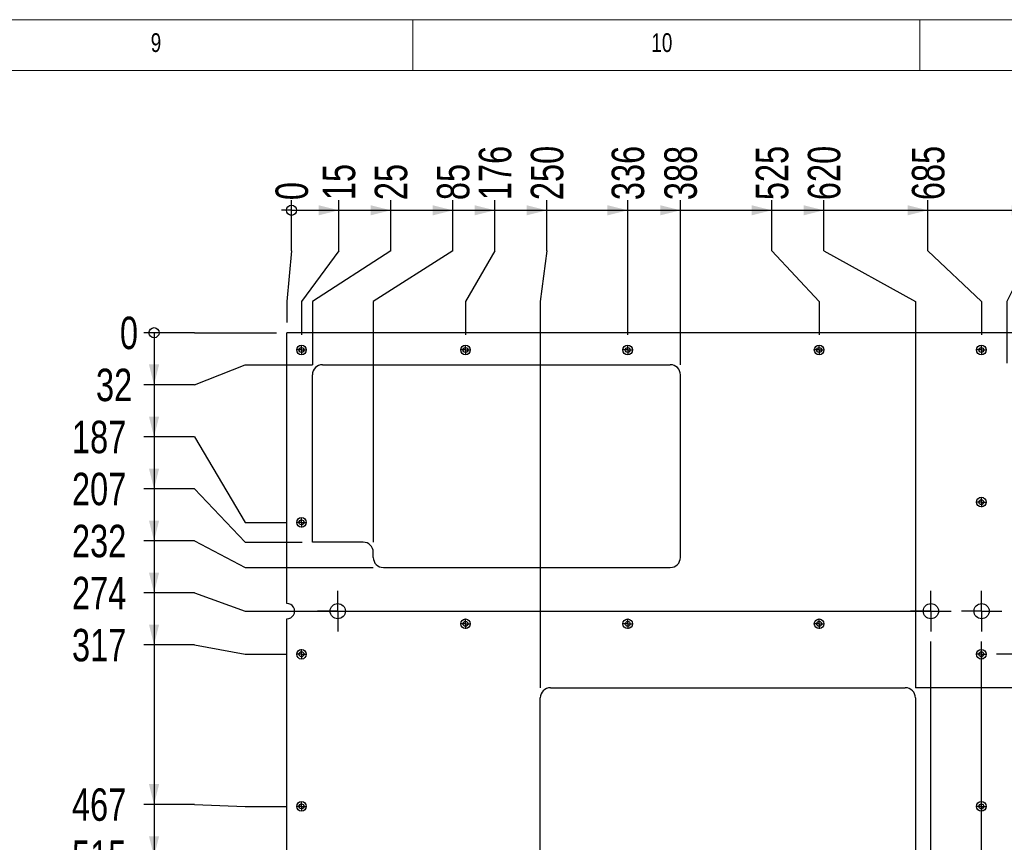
# Model space of a CAD drawing. Header units: millimetres. Extents: x 5 to 589, y 5 to 415.
# Tile 15 of 16: x 408 to 505, y 334 to 415. Entities that reach past the tile are written whole.
import ezdxf

# ---------------------------------------------------------------- set-up
doc = ezdxf.new("R2010")
doc.units = ezdxf.units.MM
doc.linetypes.add('CENTERX2', pattern=[20.32, 12.7, -2.54, 2.54, -2.54])
for name, color, linetype in [('COTES', 1, 'Continuous'), ('NOTES', 6, 'Continuous'), ('TRAIT-MIXTES', 3, 'CENTERX2')]:
    doc.layers.add(name, color=color, linetype=linetype)
doc.layers.add('TRAIT-FORT', color=4, linetype='Continuous', lineweight=25)
doc.styles.add('SLDTEXTSTYLE0', font='TXT', dxfattribs={"width": 0.75})
doc.dimstyles.new('SLDDIMSTYLE0', dxfattribs={"dimtxt": 3.2, "dimasz": 0.333333, "dimexe": 0, "dimexo": 0.0625, "dimgap": 0.8, "dimtad": 0, "dimtih": 1, "dimtoh": 1, "dimdec": 0, "dimlfac": 10, "dimrnd": 1e-09, "dimdsep": 46, "dimtxsty": 'SLDTEXTSTYLE0', "dimblk1": 'ORIGIN', "dimblk2": 'ORIGIN', "dimsah": 1, "dimcen": 0.09, "dimadec": 0, "dimazin": 2, "dimtfac": 1, "dimtdec": 0, "dimtofl": 0, "dimtmove": 0, "dimatfit": 3, "dimldrblk": 'ORIGIN', "dimfxl": 1, "dimfrac": 2, "dimtolj": 1, "dimtzin": 12, "dimarcsym": 0})
doc.dimstyles.new('SLDDIMSTYLE1', dxfattribs={"dimtxt": 3.2, "dimasz": 2, "dimexe": 0, "dimexo": 0.0625, "dimgap": 0.8, "dimtad": 0, "dimtih": 1, "dimtoh": 1, "dimdec": 0, "dimlfac": 10, "dimrnd": 1e-09, "dimzin": 12, "dimdsep": 46, "dimtxsty": 'SLDTEXTSTYLE0', "dimsah": 1, "dimcen": 0.09, "dimadec": 0, "dimazin": 3, "dimtfac": 1, "dimtdec": 0, "dimtofl": 0, "dimtmove": 0, "dimatfit": 3, "dimfxl": 1, "dimfrac": 2, "dimtolj": 1, "dimtzin": 12, "dimarcsym": 0})

# ---------------------------------------------------------------- blocks, each defined once
blk = doc.blocks.new('_Origin')
at = {"color": 0, "linetype": 'ByBlock', "lineweight": -2}
blk.add_line((0, 0), (-1, 0), dxfattribs=at)
blk.add_circle((0, 0), 0.5, dxfattribs=at)
blk = doc.blocks.new('_D_73')
at = {"layer": 'COTES', "color": 1, "transparency": 16777216}
for p, q in [((425.492, 384.134), (420.492, 384.134)), ((425.492, 384.134), (430.492, 384.134)), ((430.492, 384.134), (433.583, 384.134))]:
    blk.add_line(p, q, dxfattribs=at)
blk.add_blockref('_Origin', (421.492, 384.134), dxfattribs=at)
at = {"layer": 'COTES', "color": 1, "transparency": 16777216, "insert": (418.128, 385.719), "char_height": 3.2, "attachment_point": 1, "style": 'SLDTEXTSTYLE0'}
blk.add_mtext('0', dxfattribs=at)
blk = doc.blocks.new('_D_74')
at = {"layer": 'COTES', "color": 1, "transparency": 16777216}
for p, q in [((421.492, 384.134), (421.492, 379.003)), ((425.492, 379.003), (430.492, 380.984)), ((430.492, 380.984), (437.108, 380.984)), ((425.492, 379.003), (420.492, 379.003))]:
    blk.add_line(p, q, dxfattribs=at)
blk.add_solid([(421.492, 379.003), (421.992, 381.003), (420.992, 381.003)], dxfattribs=at)
at = {"layer": 'COTES', "color": 1, "transparency": 16777216, "insert": (415.763, 380.588), "char_height": 3.2, "attachment_point": 1, "style": 'SLDTEXTSTYLE0'}
blk.add_mtext('32', dxfattribs=at)
blk = doc.blocks.new('_D_75')
at = {"layer": 'COTES', "color": 1, "transparency": 16777216}
for p, q in [((421.492, 379.003), (421.492, 373.873)), ((425.492, 373.873), (420.492, 373.873)), ((425.492, 373.873), (430.492, 365.434)), ((430.492, 365.434), (434.543, 365.434))]:
    blk.add_line(p, q, dxfattribs=at)
blk.add_solid([(421.492, 373.873), (421.992, 375.873), (420.992, 375.873)], dxfattribs=at)
at = {"layer": 'COTES', "color": 1, "transparency": 16777216, "insert": (413.399, 375.458), "char_height": 3.2, "attachment_point": 1, "style": 'SLDTEXTSTYLE0'}
blk.add_mtext('187', dxfattribs=at)
blk = doc.blocks.new('_D_76')
at = {"layer": 'COTES', "color": 1, "transparency": 16777216}
for p, q in [((421.492, 373.873), (421.492, 368.742)), ((425.492, 368.742), (420.492, 368.742)), ((425.492, 368.742), (430.492, 363.484)), ((430.492, 363.484), (436.108, 363.484))]:
    blk.add_line(p, q, dxfattribs=at)
blk.add_solid([(421.492, 368.742), (421.992, 370.742), (420.992, 370.742)], dxfattribs=at)
at = {"layer": 'COTES', "color": 1, "transparency": 16777216, "insert": (413.399, 370.327), "char_height": 3.2, "attachment_point": 1, "style": 'SLDTEXTSTYLE0'}
blk.add_mtext('207', dxfattribs=at)
blk = doc.blocks.new('_D_77')
at = {"layer": 'COTES', "color": 1, "transparency": 16777216}
for p, q in [((421.492, 368.742), (421.492, 363.611)), ((425.492, 363.611), (420.492, 363.611)), ((425.492, 363.611), (430.492, 360.984)), ((430.492, 360.984), (443.108, 360.984))]:
    blk.add_line(p, q, dxfattribs=at)
blk.add_solid([(421.492, 363.611), (421.992, 365.611), (420.992, 365.611)], dxfattribs=at)
at = {"layer": 'COTES', "color": 1, "transparency": 16777216, "insert": (413.399, 365.196), "char_height": 3.2, "attachment_point": 1, "style": 'SLDTEXTSTYLE0'}
blk.add_mtext('232', dxfattribs=at)
blk = doc.blocks.new('_D_78')
at = {"layer": 'COTES', "color": 1, "transparency": 16777216}
for p, q in [((421.492, 363.611), (421.492, 358.48)), ((425.492, 358.48), (420.492, 358.48)), ((425.492, 358.48), (430.492, 356.684)), ((430.492, 356.684), (500.108, 356.684))]:
    blk.add_line(p, q, dxfattribs=at)
blk.add_solid([(421.492, 358.48), (421.992, 360.48), (420.992, 360.48)], dxfattribs=at)
at = {"layer": 'COTES', "color": 1, "transparency": 16777216, "insert": (413.399, 360.065), "char_height": 3.2, "attachment_point": 1, "style": 'SLDTEXTSTYLE0'}
blk.add_mtext('274', dxfattribs=at)
blk = doc.blocks.new('_D_79')
at = {"layer": 'COTES', "color": 1, "transparency": 16777216}
for p, q in [((421.492, 358.48), (421.492, 353.349)), ((425.492, 353.349), (420.492, 353.349)), ((425.492, 353.349), (430.492, 352.434)), ((430.492, 352.434), (434.543, 352.434))]:
    blk.add_line(p, q, dxfattribs=at)
blk.add_solid([(421.492, 353.349), (421.992, 355.349), (420.992, 355.349)], dxfattribs=at)
at = {"layer": 'COTES', "color": 1, "transparency": 16777216, "insert": (413.399, 354.934), "char_height": 3.2, "attachment_point": 1, "style": 'SLDTEXTSTYLE0'}
blk.add_mtext('317', dxfattribs=at)
blk = doc.blocks.new('_D_80')
at = {"layer": 'COTES', "color": 1, "transparency": 16777216}
for p, q in [((421.492, 353.349), (421.492, 337.625)), ((425.492, 337.625), (420.492, 337.625)), ((425.492, 337.625), (430.492, 337.434)), ((430.492, 337.434), (434.543, 337.434))]:
    blk.add_line(p, q, dxfattribs=at)
blk.add_solid([(421.492, 337.625), (421.992, 339.625), (420.992, 339.625)], dxfattribs=at)
at = {"layer": 'COTES', "color": 1, "transparency": 16777216, "insert": (413.399, 339.21), "char_height": 3.2, "attachment_point": 1, "style": 'SLDTEXTSTYLE0'}
blk.add_mtext('467', dxfattribs=at)
blk = doc.blocks.new('_D_81')
at = {"layer": 'COTES', "color": 1, "transparency": 16777216}
for p, q in [((421.492, 337.625), (421.492, 332.494)), ((425.492, 332.494), (420.492, 332.494)), ((425.492, 332.494), (430.492, 332.684)), ((430.492, 332.684), (437.108, 332.684))]:
    blk.add_line(p, q, dxfattribs=at)
blk.add_solid([(421.492, 332.494), (421.992, 334.494), (420.992, 334.494)], dxfattribs=at)
at = {"layer": 'COTES', "color": 1, "transparency": 16777216, "insert": (413.399, 334.079), "char_height": 3.2, "attachment_point": 1, "style": 'SLDTEXTSTYLE0'}
blk.add_mtext('515', dxfattribs=at)
blk = doc.blocks.new('_D_82')
at = {"layer": 'COTES', "color": 1, "transparency": 16777216}
for p, q in [((421.492, 332.494), (421.492, 325.442)), ((425.492, 325.442), (420.492, 325.442)), ((425.492, 325.442), (430.492, 319.434)), ((430.492, 319.434), (434.543, 319.434))]:
    blk.add_line(p, q, dxfattribs=at)
blk.add_solid([(421.492, 325.442), (421.992, 327.442), (420.992, 327.442)], dxfattribs=at)
at = {"layer": 'COTES', "color": 1, "transparency": 16777216, "insert": (413.399, 327.027), "char_height": 3.2, "attachment_point": 1, "style": 'SLDTEXTSTYLE0'}
blk.add_mtext('647', dxfattribs=at)
blk = doc.blocks.new('_D_83')
at = {"layer": 'COTES', "color": 1, "transparency": 16777216}
for p, q in [((421.492, 325.442), (421.492, 320.311)), ((425.492, 320.311), (420.492, 320.311)), ((425.492, 320.311), (430.492, 313.684)), ((430.492, 313.684), (437.108, 313.684))]:
    blk.add_line(p, q, dxfattribs=at)
blk.add_solid([(421.492, 320.311), (421.992, 322.311), (420.992, 322.311)], dxfattribs=at)
at = {"layer": 'COTES', "color": 1, "transparency": 16777216, "insert": (413.399, 321.896), "char_height": 3.2, "attachment_point": 1, "style": 'SLDTEXTSTYLE0'}
blk.add_mtext('705', dxfattribs=at)
blk = doc.blocks.new('_D_84')
at = {"layer": 'COTES', "color": 1, "transparency": 16777216}
for p, q in [((421.492, 320.311), (421.492, 315.181)), ((425.492, 315.181), (420.492, 315.181)), ((425.492, 315.181), (430.492, 307.434)), ((430.492, 307.434), (434.543, 307.434))]:
    blk.add_line(p, q, dxfattribs=at)
blk.add_solid([(421.492, 315.181), (421.992, 317.181), (420.992, 317.181)], dxfattribs=at)
at = {"layer": 'COTES', "color": 1, "transparency": 16777216, "insert": (413.399, 316.766), "char_height": 3.2, "attachment_point": 1, "style": 'SLDTEXTSTYLE0'}
blk.add_mtext('767', dxfattribs=at)
blk = doc.blocks.new('_D_85')
at = {"layer": 'COTES', "color": 1, "transparency": 16777216}
for p, q in [((421.492, 315.181), (421.492, 310.05)), ((425.492, 310.05), (420.492, 310.05)), ((425.492, 310.05), (430.492, 302.684)), ((430.492, 302.684), (432.608, 302.684))]:
    blk.add_line(p, q, dxfattribs=at)
blk.add_solid([(421.492, 310.05), (421.992, 312.05), (420.992, 312.05)], dxfattribs=at)
at = {"layer": 'COTES', "color": 1, "transparency": 16777216, "insert": (413.399, 311.635), "char_height": 3.2, "attachment_point": 1, "style": 'SLDTEXTSTYLE0'}
blk.add_mtext('815', dxfattribs=at)
blk = doc.blocks.new('_D_86')
at = {"layer": 'COTES', "color": 1, "transparency": 16777216}
for p, q in [((421.492, 310.05), (421.492, 304.919)), ((425.492, 304.919), (420.492, 304.919)), ((425.492, 304.919), (430.492, 297.684)), ((430.492, 297.684), (432.608, 297.684))]:
    blk.add_line(p, q, dxfattribs=at)
blk.add_solid([(421.492, 304.919), (421.992, 306.919), (420.992, 306.919)], dxfattribs=at)
at = {"layer": 'COTES', "color": 1, "transparency": 16777216, "insert": (413.399, 306.504), "char_height": 3.2, "attachment_point": 1, "style": 'SLDTEXTSTYLE0'}
blk.add_mtext('865', dxfattribs=at)
blk = doc.blocks.new('_D_87')
at = {"layer": 'COTES', "color": 1, "transparency": 16777216}
for p, q in [((421.492, 304.919), (421.492, 294.657)), ((425.492, 294.657), (420.492, 294.657)), ((425.492, 294.657), (430.492, 288.434)), ((430.492, 288.434), (434.543, 288.434))]:
    blk.add_line(p, q, dxfattribs=at)
blk.add_solid([(421.492, 294.657), (421.992, 296.657), (420.992, 296.657)], dxfattribs=at)
at = {"layer": 'COTES', "color": 1, "transparency": 16777216, "insert": (413.399, 296.242), "char_height": 3.2, "attachment_point": 1, "style": 'SLDTEXTSTYLE0'}
blk.add_mtext('957', dxfattribs=at)
blk = doc.blocks.new('_D_88')
at = {"layer": 'COTES', "color": 1, "transparency": 16777216}
for p, q in [((421.492, 294.657), (421.492, 289.527)), ((425.492, 289.527), (420.492, 289.527)), ((425.492, 289.527), (430.492, 287.684)), ((430.492, 287.684), (437.108, 287.684))]:
    blk.add_line(p, q, dxfattribs=at)
blk.add_solid([(421.492, 289.527), (421.992, 291.527), (420.992, 291.527)], dxfattribs=at)
at = {"layer": 'COTES', "color": 1, "transparency": 16777216, "insert": (413.399, 291.112), "char_height": 3.2, "attachment_point": 1, "style": 'SLDTEXTSTYLE0'}
blk.add_mtext('965', dxfattribs=at)
blk = doc.blocks.new('_D_89')
at = {"layer": 'COTES', "color": 1, "transparency": 16777216}
for p, q in [((421.492, 289.527), (421.492, 284.396)), ((425.492, 284.396), (420.492, 284.396)), ((425.492, 284.396), (430.492, 277.684)), ((430.492, 277.684), (437.108, 277.684))]:
    blk.add_line(p, q, dxfattribs=at)
blk.add_solid([(421.492, 284.396), (421.992, 286.396), (420.992, 286.396)], dxfattribs=at)
at = {"layer": 'COTES', "color": 1, "transparency": 16777216, "insert": (411.035, 285.981), "char_height": 3.2, "attachment_point": 1, "style": 'SLDTEXTSTYLE0'}
blk.add_mtext('1065', dxfattribs=at)
blk = doc.blocks.new('_D_90')
at = {"layer": 'COTES', "color": 1, "transparency": 16777216}
for p, q in [((421.492, 284.396), (421.492, 279.265)), ((425.492, 279.265), (420.492, 279.265)), ((425.492, 279.265), (430.492, 276.134)), ((430.492, 276.134), (434.543, 276.134))]:
    blk.add_line(p, q, dxfattribs=at)
blk.add_solid([(421.492, 279.265), (421.992, 281.265), (420.992, 281.265)], dxfattribs=at)
at = {"layer": 'COTES', "color": 1, "transparency": 16777216, "insert": (411.035, 280.85), "char_height": 3.2, "attachment_point": 1, "style": 'SLDTEXTSTYLE0'}
blk.add_mtext('1080', dxfattribs=at)
blk = doc.blocks.new('_D_91')
at = {"layer": 'COTES', "color": 1, "transparency": 16777216}
for p, q in [((421.492, 279.265), (421.492, 274.134)), ((433.583, 274.134), (420.492, 274.134))]:
    blk.add_line(p, q, dxfattribs=at)
blk.add_solid([(421.492, 274.134), (421.992, 276.134), (420.992, 276.134)], dxfattribs=at)
at = {"layer": 'COTES', "color": 1, "transparency": 16777216, "insert": (411.035, 275.719), "char_height": 3.2, "attachment_point": 1, "style": 'SLDTEXTSTYLE0'}
blk.add_mtext('1100', dxfattribs=at)
blk = doc.blocks.new('_D_96')
at = {"layer": 'COTES', "color": 1, "transparency": 16777216}
for p, q in [((568.958, 358.1), (568.958, 352.969)), ((564.958, 352.969), (559.958, 352.434)), ((564.958, 352.969), (569.958, 352.969)), ((559.958, 352.434), (504.573, 352.434))]:
    blk.add_line(p, q, dxfattribs=at)
blk.add_solid([(568.958, 352.969), (569.458, 354.969), (568.458, 354.969)], dxfattribs=at)
at = {"layer": 'COTES', "color": 1, "transparency": 16777216, "insert": (569.958, 354.554), "char_height": 3.2, "attachment_point": 1, "style": 'SLDTEXTSTYLE0'}
blk.add_mtext('317', dxfattribs=at)
blk = doc.blocks.new('_D_97')
at = {"layer": 'COTES', "color": 1, "transparency": 16777216}
for p, q in [((568.958, 352.969), (568.958, 347.838)), ((559.958, 349.134), (496.583, 349.134)), ((564.958, 347.838), (559.958, 349.134)), ((564.958, 347.838), (569.958, 347.838))]:
    blk.add_line(p, q, dxfattribs=at)
blk.add_solid([(568.958, 347.838), (569.458, 349.838), (568.458, 349.838)], dxfattribs=at)
at = {"layer": 'COTES', "color": 1, "transparency": 16777216, "insert": (569.958, 349.423), "char_height": 3.2, "attachment_point": 1, "style": 'SLDTEXTSTYLE0'}
blk.add_mtext('350', dxfattribs=at)
blk = doc.blocks.new('_D_98')
at = {"layer": 'COTES', "color": 1, "transparency": 16777216}
for p, q in [((568.958, 347.838), (568.958, 299.788)), ((564.958, 299.788), (559.958, 297.134)), ((564.958, 299.788), (569.958, 299.788)), ((559.958, 297.134), (496.583, 297.134))]:
    blk.add_line(p, q, dxfattribs=at)
blk.add_solid([(568.958, 299.788), (569.458, 301.788), (568.458, 301.788)], dxfattribs=at)
at = {"layer": 'COTES', "color": 1, "transparency": 16777216, "insert": (569.958, 301.373), "char_height": 3.2, "attachment_point": 1, "style": 'SLDTEXTSTYLE0'}
blk.add_mtext('870', dxfattribs=at)
blk = doc.blocks.new('_D_100')
at = {"layer": 'COTES', "color": 1, "transparency": 16777216}
for p, q in [((568.958, 294.657), (568.958, 289.527)), ((564.958, 289.527), (559.958, 282.884)), ((564.958, 289.527), (569.958, 289.527)), ((559.958, 282.884), (500.658, 282.884))]:
    blk.add_line(p, q, dxfattribs=at)
blk.add_solid([(568.958, 289.527), (569.458, 291.527), (568.458, 291.527)], dxfattribs=at)
at = {"layer": 'COTES', "color": 1, "transparency": 16777216, "insert": (569.958, 291.112), "char_height": 3.2, "attachment_point": 1, "style": 'SLDTEXTSTYLE0'}
blk.add_mtext('1013', dxfattribs=at)
blk = doc.blocks.new('_D_102')
at = {"layer": 'COTES', "color": 1, "transparency": 16777216}
for p, q in [((568.958, 284.396), (568.958, 279.265)), ((564.958, 279.265), (559.958, 277.634)), ((564.958, 279.265), (569.958, 279.265)), ((559.958, 277.634), (500.658, 277.634))]:
    blk.add_line(p, q, dxfattribs=at)
blk.add_solid([(568.958, 279.265), (569.458, 281.265), (568.458, 281.265)], dxfattribs=at)
at = {"layer": 'COTES', "color": 1, "transparency": 16777216, "insert": (569.958, 280.85), "char_height": 3.2, "attachment_point": 1, "style": 'SLDTEXTSTYLE0'}
blk.add_mtext('1065', dxfattribs=at)
blk = doc.blocks.new('_D_104')
at = {"layer": 'COTES', "color": 1, "transparency": 16777216}
for p, q in [((435.056, 392.207), (435.056, 397.207)), ((435.056, 392.207), (434.583, 387.207)), ((434.583, 387.207), (434.583, 385.134))]:
    blk.add_line(p, q, dxfattribs=at)
blk.add_blockref('_Origin', (435.056, 396.207), dxfattribs=at)
at = {"layer": 'COTES', "color": 1, "transparency": 16777216, "insert": (433.471, 397.207), "char_height": 3.2, "attachment_point": 1, "rotation": 90, "style": 'SLDTEXTSTYLE0'}
blk.add_mtext('0', dxfattribs=at)
blk = doc.blocks.new('_D_105')
at = {"layer": 'COTES', "color": 1, "transparency": 16777216}
for p, q in [((439.714, 392.207), (439.714, 397.207)), ((435.056, 396.207), (439.714, 396.207)), ((439.714, 392.207), (436.033, 387.207)), ((436.033, 387.207), (436.033, 383.924))]:
    blk.add_line(p, q, dxfattribs=at)
blk.add_solid([(439.714, 396.207), (437.714, 396.707), (437.714, 395.707)], dxfattribs=at)
at = {"layer": 'COTES', "color": 1, "transparency": 16777216, "insert": (438.129, 397.207), "char_height": 3.2, "attachment_point": 1, "rotation": 90, "style": 'SLDTEXTSTYLE0'}
blk.add_mtext('15', dxfattribs=at)
blk = doc.blocks.new('_D_106')
at = {"layer": 'COTES', "color": 1, "transparency": 16777216}
for p, q in [((444.845, 392.207), (444.845, 397.207)), ((439.714, 396.207), (444.845, 396.207)), ((444.845, 392.207), (437.108, 387.207)), ((437.108, 387.207), (437.108, 380.984))]:
    blk.add_line(p, q, dxfattribs=at)
blk.add_solid([(444.845, 396.207), (442.845, 396.707), (442.845, 395.707)], dxfattribs=at)
at = {"layer": 'COTES', "color": 1, "transparency": 16777216, "insert": (443.26, 397.207), "char_height": 3.2, "attachment_point": 1, "rotation": 90, "style": 'SLDTEXTSTYLE0'}
blk.add_mtext('25', dxfattribs=at)
blk = doc.blocks.new('_D_107')
at = {"layer": 'COTES', "color": 1, "transparency": 16777216}
for p, q in [((450.975, 392.207), (450.975, 397.207)), ((444.845, 396.207), (450.975, 396.207)), ((450.975, 392.207), (443.108, 387.207)), ((443.108, 387.207), (443.108, 363.484))]:
    blk.add_line(p, q, dxfattribs=at)
blk.add_solid([(450.975, 396.207), (448.975, 396.707), (448.975, 395.707)], dxfattribs=at)
at = {"layer": 'COTES', "color": 1, "transparency": 16777216, "insert": (449.39, 397.207), "char_height": 3.2, "attachment_point": 1, "rotation": 90, "style": 'SLDTEXTSTYLE0'}
blk.add_mtext('85', dxfattribs=at)
blk = doc.blocks.new('_D_108')
at = {"layer": 'COTES', "color": 1, "transparency": 16777216}
for p, q in [((455.106, 392.207), (455.106, 397.207)), ((450.975, 396.207), (455.106, 396.207)), ((455.106, 392.207), (452.208, 387.207)), ((452.208, 387.207), (452.208, 383.924))]:
    blk.add_line(p, q, dxfattribs=at)
blk.add_solid([(455.106, 396.207), (453.106, 396.707), (453.106, 395.707)], dxfattribs=at)
at = {"layer": 'COTES', "color": 1, "transparency": 16777216, "insert": (453.521, 397.207), "char_height": 3.2, "attachment_point": 1, "rotation": 90, "style": 'SLDTEXTSTYLE0'}
blk.add_mtext('176', dxfattribs=at)
blk = doc.blocks.new('_D_109')
at = {"layer": 'COTES', "color": 1, "transparency": 16777216}
for p, q in [((460.237, 392.207), (460.237, 397.207)), ((455.106, 396.207), (460.237, 396.207)), ((460.237, 392.207), (459.583, 387.207)), ((459.583, 387.207), (459.583, 349.134))]:
    blk.add_line(p, q, dxfattribs=at)
blk.add_solid([(460.237, 396.207), (458.237, 396.707), (458.237, 395.707)], dxfattribs=at)
at = {"layer": 'COTES', "color": 1, "transparency": 16777216, "insert": (458.652, 397.207), "char_height": 3.2, "attachment_point": 1, "rotation": 90, "style": 'SLDTEXTSTYLE0'}
blk.add_mtext('250', dxfattribs=at)
blk = doc.blocks.new('_D_110')
at = {"layer": 'COTES', "color": 1, "transparency": 16777216}
for p, q in [((468.208, 383.924), (468.208, 397.207)), ((460.237, 396.207), (468.208, 396.207))]:
    blk.add_line(p, q, dxfattribs=at)
blk.add_solid([(468.208, 396.207), (466.208, 396.707), (466.208, 395.707)], dxfattribs=at)
at = {"layer": 'COTES', "color": 1, "transparency": 16777216, "insert": (466.623, 397.207), "char_height": 3.2, "attachment_point": 1, "rotation": 90, "style": 'SLDTEXTSTYLE0'}
blk.add_mtext('336', dxfattribs=at)
blk = doc.blocks.new('_D_111')
at = {"layer": 'COTES', "color": 1, "transparency": 16777216}
for p, q in [((473.408, 380.984), (473.408, 397.207)), ((468.208, 396.207), (473.408, 396.207))]:
    blk.add_line(p, q, dxfattribs=at)
blk.add_solid([(473.408, 396.207), (471.408, 396.707), (471.408, 395.707)], dxfattribs=at)
at = {"layer": 'COTES', "color": 1, "transparency": 16777216, "insert": (471.823, 397.207), "char_height": 3.2, "attachment_point": 1, "rotation": 90, "style": 'SLDTEXTSTYLE0'}
blk.add_mtext('388', dxfattribs=at)
blk = doc.blocks.new('_D_112')
at = {"layer": 'COTES', "color": 1, "transparency": 16777216}
for p, q in [((482.425, 392.207), (482.425, 397.207)), ((473.408, 396.207), (482.425, 396.207)), ((482.425, 392.207), (487.083, 387.207)), ((487.083, 387.207), (487.083, 383.924))]:
    blk.add_line(p, q, dxfattribs=at)
blk.add_solid([(482.425, 396.207), (480.425, 396.707), (480.425, 395.707)], dxfattribs=at)
at = {"layer": 'COTES', "color": 1, "transparency": 16777216, "insert": (480.84, 397.207), "char_height": 3.2, "attachment_point": 1, "rotation": 90, "style": 'SLDTEXTSTYLE0'}
blk.add_mtext('525', dxfattribs=at)
blk = doc.blocks.new('_D_113')
at = {"layer": 'COTES', "color": 1, "transparency": 16777216}
for p, q in [((487.556, 392.207), (487.556, 397.207)), ((482.425, 396.207), (487.556, 396.207)), ((487.556, 392.207), (496.583, 387.207)), ((496.583, 387.207), (496.583, 349.134))]:
    blk.add_line(p, q, dxfattribs=at)
blk.add_solid([(487.556, 396.207), (485.556, 396.707), (485.556, 395.707)], dxfattribs=at)
at = {"layer": 'COTES', "color": 1, "transparency": 16777216, "insert": (485.971, 397.207), "char_height": 3.2, "attachment_point": 1, "rotation": 90, "style": 'SLDTEXTSTYLE0'}
blk.add_mtext('620', dxfattribs=at)
blk = doc.blocks.new('_D_114')
at = {"layer": 'COTES', "color": 1, "transparency": 16777216}
for p, q in [((497.818, 392.207), (497.818, 397.207)), ((487.556, 396.207), (497.818, 396.207)), ((497.818, 392.207), (503.083, 387.207)), ((503.083, 387.207), (503.083, 383.924))]:
    blk.add_line(p, q, dxfattribs=at)
blk.add_solid([(497.818, 396.207), (495.818, 396.707), (495.818, 395.707)], dxfattribs=at)
at = {"layer": 'COTES', "color": 1, "transparency": 16777216, "insert": (496.233, 397.207), "char_height": 3.2, "attachment_point": 1, "rotation": 90, "style": 'SLDTEXTSTYLE0'}
blk.add_mtext('685', dxfattribs=at)
blk = doc.blocks.new('_D_115')
at = {"layer": 'COTES', "color": 1, "transparency": 16777216}
for p, q in [((508.079, 392.207), (508.079, 397.207)), ((497.818, 396.207), (508.079, 396.207)), ((508.079, 392.207), (505.583, 387.207)), ((505.583, 387.207), (505.583, 381.134))]:
    blk.add_line(p, q, dxfattribs=at)
blk.add_solid([(508.079, 396.207), (506.079, 396.707), (506.079, 395.707)], dxfattribs=at)
at = {"layer": 'COTES', "color": 1, "transparency": 16777216, "insert": (506.494, 397.207), "char_height": 3.2, "attachment_point": 1, "rotation": 90, "style": 'SLDTEXTSTYLE0'}
blk.add_mtext('710', dxfattribs=at)
blk = doc.blocks.new('_D_116')
at = {"layer": 'COTES', "color": 1, "transparency": 16777216}
for p, q in [((513.21, 392.207), (513.21, 397.207)), ((508.079, 396.207), (513.21, 396.207)), ((513.21, 392.207), (510.683, 387.207)), ((510.683, 387.207), (510.683, 381.134))]:
    blk.add_line(p, q, dxfattribs=at)
blk.add_solid([(513.21, 396.207), (511.21, 396.707), (511.21, 395.707)], dxfattribs=at)
at = {"layer": 'COTES', "color": 1, "transparency": 16777216, "insert": (511.625, 397.207), "char_height": 3.2, "attachment_point": 1, "rotation": 90, "style": 'SLDTEXTSTYLE0'}
blk.add_mtext('761', dxfattribs=at)
blk = doc.blocks.new('_D_117')
at = {"layer": 'COTES', "color": 1, "transparency": 16777216}
for p, q in [((518.341, 392.207), (518.341, 397.207)), ((513.21, 396.207), (518.341, 396.207)), ((518.341, 392.207), (513.683, 387.207)), ((513.683, 387.207), (513.683, 381.134))]:
    blk.add_line(p, q, dxfattribs=at)
blk.add_solid([(518.341, 396.207), (516.341, 396.707), (516.341, 395.707)], dxfattribs=at)
at = {"layer": 'COTES', "color": 1, "transparency": 16777216, "insert": (516.756, 397.207), "char_height": 3.2, "attachment_point": 1, "rotation": 90, "style": 'SLDTEXTSTYLE0'}
blk.add_mtext('791', dxfattribs=at)
blk = doc.blocks.new('_D_118')
at = {"layer": 'COTES', "color": 1, "transparency": 16777216}
for p, q in [((525.583, 383.924), (525.583, 397.207)), ((518.341, 396.207), (525.583, 396.207))]:
    blk.add_line(p, q, dxfattribs=at)
blk.add_solid([(525.583, 396.207), (523.583, 396.707), (523.583, 395.707)], dxfattribs=at)
at = {"layer": 'COTES', "color": 1, "transparency": 16777216, "insert": (523.998, 397.207), "char_height": 3.2, "attachment_point": 1, "rotation": 90, "style": 'SLDTEXTSTYLE0'}
blk.add_mtext('910', dxfattribs=at)
blk = doc.blocks.new('_D_119')
at = {"layer": 'COTES', "color": 1, "transparency": 16777216}
for p, q in [((535.808, 381.134), (535.808, 397.207)), ((525.583, 396.207), (535.808, 396.207))]:
    blk.add_line(p, q, dxfattribs=at)
blk.add_solid([(535.808, 396.207), (533.808, 396.707), (533.808, 395.707)], dxfattribs=at)
at = {"layer": 'COTES', "color": 1, "transparency": 16777216, "insert": (534.223, 397.207), "char_height": 3.2, "attachment_point": 1, "rotation": 90, "style": 'SLDTEXTSTYLE0'}
blk.add_mtext('1012', dxfattribs=at)
blk = doc.blocks.new('_D_120')
at = {"layer": 'COTES', "color": 1, "transparency": 16777216}
for p, q in [((541.583, 383.924), (541.583, 397.207)), ((535.808, 396.207), (541.583, 396.207))]:
    blk.add_line(p, q, dxfattribs=at)
blk.add_solid([(541.583, 396.207), (539.583, 396.707), (539.583, 395.707)], dxfattribs=at)
at = {"layer": 'COTES', "color": 1, "transparency": 16777216, "insert": (539.998, 397.207), "char_height": 3.2, "attachment_point": 1, "rotation": 90, "style": 'SLDTEXTSTYLE0'}
blk.add_mtext('1070', dxfattribs=at)
blk = doc.blocks.new('_D_121')
at = {"layer": 'COTES', "color": 1, "transparency": 16777216}
for p, q in [((554.452, 392.207), (554.452, 397.207)), ((541.583, 396.207), (554.452, 396.207)), ((554.452, 392.207), (556.583, 387.207)), ((556.583, 387.207), (556.583, 383.924))]:
    blk.add_line(p, q, dxfattribs=at)
blk.add_solid([(554.452, 396.207), (552.452, 396.707), (552.452, 395.707)], dxfattribs=at)
at = {"layer": 'COTES', "color": 1, "transparency": 16777216, "insert": (552.867, 397.207), "char_height": 3.2, "attachment_point": 1, "rotation": 90, "style": 'SLDTEXTSTYLE0'}
blk.add_mtext('1220', dxfattribs=at)
blk = doc.blocks.new('_D_122')
at = {"layer": 'COTES', "color": 1, "transparency": 16777216}
for p, q in [((559.583, 385.134), (559.583, 397.207)), ((554.452, 396.207), (559.583, 396.207))]:
    blk.add_line(p, q, dxfattribs=at)
blk.add_solid([(559.583, 396.207), (557.583, 396.707), (557.583, 395.707)], dxfattribs=at)
at = {"layer": 'COTES', "color": 1, "transparency": 16777216, "insert": (557.998, 397.207), "char_height": 3.2, "attachment_point": 1, "rotation": 90, "style": 'SLDTEXTSTYLE0'}
blk.add_mtext('1250', dxfattribs=at)
blk = doc.blocks.new('_D_129')
at = {"layer": 'COTES', "color": 1, "transparency": 16777216}
for p, q in [((498.108, 268.134), (498.108, 353.684)), ((497.343, 263.134), (498.108, 268.134)), ((497.343, 263.134), (497.343, 258.134)), ((492.212, 259.134), (497.343, 259.134))]:
    blk.add_line(p, q, dxfattribs=at)
blk.add_solid([(497.343, 259.134), (495.343, 259.634), (495.343, 258.634)], dxfattribs=at)
at = {"layer": 'COTES', "color": 1, "transparency": 16777216, "insert": (495.758, 251.041), "char_height": 3.2, "attachment_point": 1, "rotation": 90, "style": 'SLDTEXTSTYLE0'}
blk.add_mtext('635', dxfattribs=at)
blk = doc.blocks.new('_D_130')
at = {"layer": 'COTES', "color": 1, "transparency": 16777216}
for p, q in [((503.108, 268.134), (503.108, 353.684)), ((502.473, 263.134), (503.108, 268.134)), ((502.473, 263.134), (502.473, 258.134)), ((497.343, 259.134), (502.473, 259.134))]:
    blk.add_line(p, q, dxfattribs=at)
blk.add_solid([(502.473, 259.134), (500.473, 259.634), (500.473, 258.634)], dxfattribs=at)
at = {"layer": 'COTES', "color": 1, "transparency": 16777216, "insert": (500.888, 251.041), "char_height": 3.2, "attachment_point": 1, "rotation": 90, "style": 'SLDTEXTSTYLE0'}
blk.add_mtext('685', dxfattribs=at)
blk = doc.blocks.new('SW_CENTERMARKSYMBOL_119')
at = {"layer": 'TRAIT-MIXTES', "color": 0}
for p, q in [((-0.25, 0), (-0.49, 0)), ((0, 0), (-0.25, 0)), ((0, 0.25), (0, 0.49)), ((0, 0), (0, 0.25)), ((0, 0), (0, -0.25)), ((0, 0), (0.25, 0)), ((0.25, 0), (0.49, 0)), ((0, -0.25), (0, -0.49))]:
    blk.add_line(p, q, dxfattribs=at)
blk = doc.blocks.new('SW_CENTERMARKSYMBOL_120')
at = {"layer": 'TRAIT-MIXTES', "color": 0}
for p, q in [((-0.25, 0), (-0.49, 0)), ((0, 0), (-0.25, 0)), ((0, 0.25), (0, 0.49)), ((0, 0), (0, 0.25)), ((0, 0), (0, -0.25)), ((0, 0), (0.25, 0)), ((0.25, 0), (0.49, 0)), ((0, -0.25), (0, -0.49))]:
    blk.add_line(p, q, dxfattribs=at)
blk = doc.blocks.new('SW_CENTERMARKSYMBOL_121')
at = {"layer": 'TRAIT-MIXTES', "color": 0}
for p, q in [((-0.25, 0), (-0.49, 0)), ((0, 0), (-0.25, 0)), ((0, 0.25), (0, 0.49)), ((0, 0), (0, 0.25)), ((0, 0), (0, -0.25)), ((0, 0), (0.25, 0)), ((0.25, 0), (0.49, 0)), ((0, -0.25), (0, -0.49))]:
    blk.add_line(p, q, dxfattribs=at)
blk = doc.blocks.new('SW_CENTERMARKSYMBOL_122')
at = {"layer": 'TRAIT-MIXTES', "color": 0}
for p, q in [((-0.25, 0), (-0.49, 0)), ((0, 0), (-0.25, 0)), ((0, 0.25), (0, 0.49)), ((0, 0), (0, 0.25)), ((0, 0), (0, -0.25)), ((0, 0), (0.25, 0)), ((0.25, 0), (0.49, 0)), ((0, -0.25), (0, -0.49))]:
    blk.add_line(p, q, dxfattribs=at)
blk = doc.blocks.new('SW_CENTERMARKSYMBOL_126')
at = {"layer": 'TRAIT-MIXTES', "color": 0}
for p, q in [((-0.25, 0), (-0.49, 0)), ((0, 0), (-0.25, 0)), ((0, 0.25), (0, 0.49)), ((0, 0), (0, 0.25)), ((0, 0), (0, -0.25)), ((0, 0), (0.25, 0)), ((0.25, 0), (0.49, 0)), ((0, -0.25), (0, -0.49))]:
    blk.add_line(p, q, dxfattribs=at)
blk = doc.blocks.new('SW_CENTERMARKSYMBOL_127')
at = {"layer": 'TRAIT-MIXTES', "color": 0}
for p, q in [((-0.25, 0), (-0.49, 0)), ((0, 0), (-0.25, 0)), ((0, 0.25), (0, 0.49)), ((0, 0), (0, 0.25)), ((0, 0), (0, -0.25)), ((0, 0), (0.25, 0)), ((0.25, 0), (0.49, 0)), ((0, -0.25), (0, -0.49))]:
    blk.add_line(p, q, dxfattribs=at)
blk = doc.blocks.new('SW_CENTERMARKSYMBOL_128')
at = {"layer": 'TRAIT-MIXTES', "color": 0}
for p, q in [((-0.25, 0), (-0.49, 0)), ((0, 0), (-0.25, 0)), ((0, 0.25), (0, 0.49)), ((0, 0), (0, 0.25)), ((0, 0), (0, -0.25)), ((0, 0), (0.25, 0)), ((0.25, 0), (0.49, 0)), ((0, -0.25), (0, -0.49))]:
    blk.add_line(p, q, dxfattribs=at)
blk = doc.blocks.new('SW_CENTERMARKSYMBOL_134')
at = {"layer": 'TRAIT-MIXTES', "color": 0}
for p, q in [((-0.25, 0), (-0.49, 0)), ((0, 0), (-0.25, 0)), ((0, 0.25), (0, 0.49)), ((0, 0), (0, 0.25)), ((0, 0), (0, -0.25)), ((0, 0), (0.25, 0)), ((0.25, 0), (0.49, 0)), ((0, -0.25), (0, -0.49))]:
    blk.add_line(p, q, dxfattribs=at)
blk = doc.blocks.new('SW_CENTERMARKSYMBOL_135')
at = {"layer": 'TRAIT-MIXTES', "color": 0}
for p, q in [((-0.25, 0), (-0.49, 0)), ((0, 0), (-0.25, 0)), ((0, 0.25), (0, 0.49)), ((0, 0), (0, 0.25)), ((0, 0), (0, -0.25)), ((0, 0), (0.25, 0)), ((0.25, 0), (0.49, 0)), ((0, -0.25), (0, -0.49))]:
    blk.add_line(p, q, dxfattribs=at)
blk = doc.blocks.new('SW_CENTERMARKSYMBOL_136')
at = {"layer": 'TRAIT-MIXTES', "color": 0}
for p, q in [((-0.25, 0), (-0.49, 0)), ((0, 0), (-0.25, 0)), ((0, 0.25), (0, 0.49)), ((0, 0), (0, 0.25)), ((0, 0), (0, -0.25)), ((0, 0), (0.25, 0)), ((0.25, 0), (0.49, 0)), ((0, -0.25), (0, -0.49))]:
    blk.add_line(p, q, dxfattribs=at)
blk = doc.blocks.new('SW_CENTERMARKSYMBOL_137')
at = {"layer": 'TRAIT-MIXTES', "color": 0}
for p, q in [((-0.25, 0), (-0.49, 0)), ((0, 0), (-0.25, 0)), ((0, 0.25), (0, 0.49)), ((0, 0), (0, 0.25)), ((0, 0), (0, -0.25)), ((0, 0), (0.25, 0)), ((0.25, 0), (0.49, 0)), ((0, -0.25), (0, -0.49))]:
    blk.add_line(p, q, dxfattribs=at)
blk = doc.blocks.new('SW_CENTERMARKSYMBOL_138')
at = {"layer": 'TRAIT-MIXTES', "color": 0}
for p, q in [((-0.25, 0), (-0.49, 0)), ((0, 0), (-0.25, 0)), ((0, 0.25), (0, 0.49)), ((0, 0), (0, 0.25)), ((0, 0), (0, -0.25)), ((0, 0), (0.25, 0)), ((0.25, 0), (0.49, 0)), ((0, -0.25), (0, -0.49))]:
    blk.add_line(p, q, dxfattribs=at)
blk = doc.blocks.new('SW_CENTERMARKSYMBOL_139')
at = {"layer": 'TRAIT-MIXTES', "color": 0}
for p, q in [((-0.25, 0), (-0.49, 0)), ((0, 0), (-0.25, 0)), ((0, 0.25), (0, 0.49)), ((0, 0), (0, 0.25)), ((0, 0), (0, -0.25)), ((0, 0), (0.25, 0)), ((0.25, 0), (0.49, 0)), ((0, -0.25), (0, -0.49))]:
    blk.add_line(p, q, dxfattribs=at)
blk = doc.blocks.new('SW_CENTERMARKSYMBOL_153')
at = {"layer": 'TRAIT-MIXTES', "color": 0}
for p, q in [((-0.25, 0), (-0.49, 0)), ((0, 0), (-0.25, 0)), ((0, 0.25), (0, 0.49)), ((0, 0), (0, 0.25)), ((0, 0), (0, -0.25)), ((0, 0), (0.25, 0)), ((0.25, 0), (0.49, 0)), ((0, -0.25), (0, -0.49))]:
    blk.add_line(p, q, dxfattribs=at)
blk = doc.blocks.new('SW_CENTERMARKSYMBOL_158')
at = {"layer": 'TRAIT-MIXTES', "color": 0}
for p, q in [((0, 1.25), (0, 2)), ((0, 0), (0, 1.25)), ((-1.25, 0), (-2, 0)), ((0, 0), (-1.25, 0)), ((0, 0), (0, -1.25)), ((0, 0), (1.25, 0)), ((1.25, 0), (2, 0)), ((0, -1.25), (0, -2))]:
    blk.add_line(p, q, dxfattribs=at)
blk = doc.blocks.new('SW_CENTERMARKSYMBOL_159')
at = {"layer": 'TRAIT-MIXTES', "color": 0}
for p, q in [((0, 1.25), (0, 2)), ((0, 0), (0, 1.25)), ((-1.25, 0), (-2, 0)), ((0, 0), (-1.25, 0)), ((0, 0), (0, -1.25)), ((0, 0), (1.25, 0)), ((1.25, 0), (2, 0)), ((0, -1.25), (0, -2))]:
    blk.add_line(p, q, dxfattribs=at)
blk = doc.blocks.new('SW_CENTERMARKSYMBOL_160')
at = {"layer": 'TRAIT-MIXTES', "color": 0}
for p, q in [((0, 1.25), (0, 2)), ((0, 0), (0, 1.25)), ((-1.25, 0), (-2, 0)), ((0, 0), (-1.25, 0)), ((0, 0), (0, -1.25)), ((0, 0), (1.25, 0)), ((1.25, 0), (2, 0)), ((0, -1.25), (0, -2))]:
    blk.add_line(p, q, dxfattribs=at)

msp = doc.modelspace()

# ---------------------------------------------------------------- linework, layer by layer
at = {"color": 7, "linetype": 'Continuous', "lineweight": 18}
for p, q in [((589, 415), (5, 415)), ((447, 410), (447, 415)), ((497, 415), (497, 410)), ((584, 410), (10, 410))]:
    msp.add_line(p, q, dxfattribs=at)
at = {"layer": 'TRAIT-FORT', "color": 4, "linetype": 'Continuous', "lineweight": 25}
for p, q in [((559.5831, 384.13428), (434.5831, 384.13428)), ((434.5831, 357.43387), (434.5831, 384.13428)), ((438.1081, 380.98428), (472.4081, 380.98428)), ((437.1081, 363.48428), (437.1081, 379.98428)), ((473.4081, 361.98428), (473.4081, 379.98428)), ((442.1081, 363.48428), (437.1081, 363.48428)), ((443.1081, 361.98428), (443.1081, 362.48428)), ((444.1081, 360.98428), (472.4081, 360.98428)), ((434.5831, 274.13428), (434.5831, 355.9347)), ((460.5834, 349.13428), (495.5834, 349.13428)), ((459.5834, 298.13428), (459.5834, 348.13428)), ((496.5834, 348.13428), (496.5834, 298.13428))]:
    msp.add_line(p, q, dxfattribs=at)
for centre, radius in [((436.03311, 382.43438), 0.475), ((436.03311, 382.43438), 0.24), ((452.20811, 382.43438), 0.475), ((452.20811, 382.43438), 0.24), ((468.20811, 382.43438), 0.475), ((468.20811, 382.43438), 0.24), ((487.08311, 382.43438), 0.475), ((487.08311, 382.43438), 0.24), ((503.08311, 382.43438), 0.475), ((503.08311, 382.43438), 0.24), ((503.08311, 367.43438), 0.475), ((503.08311, 367.43438), 0.24), ((436.03311, 365.43438), 0.475), ((436.03311, 365.43438), 0.24), ((439.6081, 356.68428), 0.75), ((498.1081, 356.68428), 0.75), ((503.1081, 356.68428), 0.75), ((452.20811, 355.43438), 0.475), ((452.20811, 355.43438), 0.24), ((468.20811, 355.43438), 0.475), ((468.20811, 355.43438), 0.24), ((487.08311, 355.43438), 0.475), ((487.08311, 355.43438), 0.24), ((436.03311, 352.43438), 0.475), ((436.03311, 352.43438), 0.24), ((503.08311, 352.43438), 0.475), ((503.08311, 352.43438), 0.24), ((436.03311, 337.43438), 0.475), ((436.03311, 337.43438), 0.24), ((503.08311, 337.43438), 0.475), ((503.08311, 337.43438), 0.24)]:
    msp.add_circle(centre, radius, dxfattribs=at)
for centre, radius, start, end in [((438.1081, 379.98428), 1, 90, 180), ((472.4081, 379.98428), 1, 0, 90), ((442.1081, 362.48428), 1, 0, 90), ((444.1081, 361.98428), 1, 180, 270), ((472.4081, 361.98428), 1, 270, 0), ((434.6081, 356.68428), 0.75, 268.0897831, 91.9102169), ((460.5834, 348.13428), 1, 90, 180), ((495.5834, 348.13428), 1, 0, 90)]:
    msp.add_arc(centre, radius, start, end, dxfattribs=at)

# ---------------------------------------------------------------- block references
at = {"layer": 'TRAIT-MIXTES', "color": 3}
for name, p in [('SW_CENTERMARKSYMBOL_120', (436.03311, 382.43438)), ('SW_CENTERMARKSYMBOL_138', (452.20811, 382.43438)), ('SW_CENTERMARKSYMBOL_136', (468.20811, 382.43438)), ('SW_CENTERMARKSYMBOL_135', (487.08311, 382.43438)), ('SW_CENTERMARKSYMBOL_153', (503.08311, 382.43438)), ('SW_CENTERMARKSYMBOL_126', (503.08311, 367.43438)), ('SW_CENTERMARKSYMBOL_119', (436.03311, 365.43438)), ('SW_CENTERMARKSYMBOL_158', (439.6081, 356.68428)), ('SW_CENTERMARKSYMBOL_159', (498.1081, 356.68428)), ('SW_CENTERMARKSYMBOL_160', (503.1081, 356.68428)), ('SW_CENTERMARKSYMBOL_139', (452.20811, 355.43438)), ('SW_CENTERMARKSYMBOL_137', (468.20811, 355.43438)), ('SW_CENTERMARKSYMBOL_134', (487.08311, 355.43438)), ('SW_CENTERMARKSYMBOL_121', (436.03311, 352.43438)), ('SW_CENTERMARKSYMBOL_127', (503.08311, 352.43438)), ('SW_CENTERMARKSYMBOL_122', (436.03311, 337.43438)), ('SW_CENTERMARKSYMBOL_128', (503.08311, 337.43438))]:
    msp.add_blockref(name, p, dxfattribs=at)

# ---------------------------------------------------------------- texts
at = {"layer": 'NOTES', "color": 211, "attachment_point": 1, "style": 'SLDTEXTSTYLE0'}
for s, insert, char_height in [('9', (421.16667, 413.66802), 1.85208), ('10', (470.54167, 413.66802), 1.852083)]:
    msp.add_mtext(s, dxfattribs=dict(at, insert=insert, char_height=char_height))

# ---------------------------------------------------------------- dimensions: what is measured, and where the dimension line sits
at = {"layer": 'COTES', "color": 1}
for feature_location, offset, dtype, origin, dimstyle, picture, middle in [((535.8081, 380.13428), (0, 17.07249), 1, (434.5831, 384.13428), 'SLDDIMSTYLE1', '_D_119', (535.8081, 401.93566)), ((541.5831, 382.92438), (0, 14.28239), 1, (434.5831, 384.13428), 'SLDDIMSTYLE1', '_D_120', (541.5831, 401.93566)), ((556.5831, 382.92438), (-2.1308, 14.28239), 1, (434.5831, 384.13428), 'SLDDIMSTYLE1', '_D_121', (554.4523, 401.93566)), ((559.5831, 384.13428), (0, 13.07249), 1, (434.5831, 384.13428), 'SLDDIMSTYLE1', '_D_122', (559.5831, 401.93566)), ((452.20811, 382.92438), (2.89819, 14.28239), 1, (434.5831, 384.13428), 'SLDDIMSTYLE1', '_D_108', (455.1063, 400.75344)), ((459.5834, 348.13428), (0.6537, 49.07249), 1, (434.5831, 384.13428), 'SLDDIMSTYLE1', '_D_109', (460.2371, 400.75344)), ((468.20811, 382.92438), (0, 14.28239), 1, (434.5831, 384.13428), 'SLDDIMSTYLE1', '_D_110', (468.20811, 400.75344)), ((473.4081, 379.98428), (0, 17.22249), 1, (434.5831, 384.13428), 'SLDDIMSTYLE1', '_D_111', (473.4081, 400.75344)), ((487.08311, 382.92438), (-4.65766, 14.28239), 1, (434.5831, 384.13428), 'SLDDIMSTYLE1', '_D_112', (482.42545, 400.75344)), ((496.5834, 348.13428), (-9.02714, 49.07249), 1, (434.5831, 384.13428), 'SLDDIMSTYLE1', '_D_113', (487.55625, 400.75344)), ((503.08311, 382.92438), (-5.26526, 14.28239), 1, (434.5831, 384.13428), 'SLDDIMSTYLE1', '_D_114', (497.81785, 400.75344)), ((505.5834, 380.13428), (2.49606, 17.07249), 1, (434.5831, 384.13428), 'SLDDIMSTYLE1', '_D_115', (508.07945, 400.75344)), ((510.6834, 380.13428), (2.52686, 17.07249), 1, (434.5831, 384.13428), 'SLDDIMSTYLE1', '_D_116', (513.21025, 400.75344)), ((513.6834, 380.13428), (4.65766, 17.07249), 1, (434.5831, 384.13428), 'SLDDIMSTYLE1', '_D_117', (518.34105, 400.75344)), ((525.5831, 382.92438), (0, 14.28239), 1, (434.5831, 384.13428), 'SLDDIMSTYLE1', '_D_118', (525.5831, 400.75344)), ((436.03311, 382.92438), (3.68079, 14.28239), 1, (434.5831, 384.13428), 'SLDDIMSTYLE1', '_D_105', (439.7139, 399.57122)), ((437.1081, 379.98428), (7.7366, 17.22249), 1, (434.5831, 384.13428), 'SLDDIMSTYLE1', '_D_106', (444.8447, 399.57122)), ((443.1081, 362.48428), (7.8674, 34.72249), 1, (434.5831, 384.13428), 'SLDDIMSTYLE1', '_D_107', (450.9755, 399.57122)), ((434.5830971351, 384.1342820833), (0.4726907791, 13.0724900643), 1, (434.5830971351, 384.1342820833), 'SLDDIMSTYLE0', '_D_104', (435.0557879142, 398.3889944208)), ((434.5830971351, 384.1342820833), (-14.0907909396, 0), 0, (434.5830971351, 384.1342820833), 'SLDDIMSTYLE0', '_D_73', (419.3100839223, 384.1342820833)), ((438.1080971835, 277.6842820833), (-17.6157909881, 6.7116000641), 0, (434.5830971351, 384.1342820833), 'SLDDIMSTYLE1', '_D_89', (415.7634171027, 284.3958821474)), ((435.54311, 276.13428), (-15.0508, 3.1308), 0, (434.5831, 384.13428), 'SLDDIMSTYLE1', '_D_90', (415.76342, 279.26508)), ((434.5831, 274.13428), (-14.09079, 0), 0, (434.5831, 384.13428), 'SLDDIMSTYLE1', '_D_91', (415.76342, 274.13428)), ((435.54311, 365.43438), (-15.0508, 8.4383), 0, (434.5831, 384.13428), 'SLDDIMSTYLE1', '_D_75', (416.94564, 373.87268)), ((437.1080971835, 363.4842820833), (-16.6157909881, 5.2575999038), 0, (434.5830971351, 384.1342820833), 'SLDDIMSTYLE1', '_D_76', (416.9456393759, 368.7418819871)), ((444.1080971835, 360.9842820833), (-23.6157909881, 2.6267998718), 0, (434.5830971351, 384.1342820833), 'SLDDIMSTYLE1', '_D_77', (416.9456393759, 363.6110819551)), ((501.1080972, 356.6842822), (-80.615791, 1.7959997), 0, (434.5830971, 384.1342821), 'SLDDIMSTYLE1', '_D_78', (416.9456394, 358.4802819)), ((435.54311, 352.43438), (-15.0508, 0.9151), 0, (434.5831, 384.13428), 'SLDDIMSTYLE1', '_D_79', (416.94564, 353.34948)), ((435.54311, 337.43438), (-15.0508, 0.19035), 0, (434.5831, 384.13428), 'SLDDIMSTYLE1', '_D_80', (416.94564, 337.62473)), ((438.1080971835, 332.6842820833), (-17.6157909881, -0.190350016), 0, (434.5830971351, 384.1342820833), 'SLDDIMSTYLE1', '_D_81', (416.9456393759, 332.4939320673)), ((435.54311, 319.43438), (-15.0508, 6.0079), 0, (434.5831, 384.13428), 'SLDDIMSTYLE1', '_D_82', (416.94564, 325.44228)), ((438.1080971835, 313.6842820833), (-17.6157909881, 6.6272002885), 0, (434.5830971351, 384.1342820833), 'SLDDIMSTYLE1', '_D_83', (416.9456393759, 320.3114823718)), ((435.54311, 307.43438), (-15.0508, 7.7463), 0, (434.5831, 384.13428), 'SLDDIMSTYLE1', '_D_84', (416.94564, 315.18068)), ((433.608095, 302.684279), (-13.115789, 7.365603), 0, (434.583097, 384.134282), 'SLDDIMSTYLE1', '_D_85', (416.945639, 310.049882)), ((433.608095, 297.684279), (-13.115788, 7.234803), 0, (434.583097, 384.134282), 'SLDDIMSTYLE1', '_D_86', (416.945639, 304.919082)), ((435.54311, 288.43438), (-15.0508, 6.2231), 0, (434.5831, 384.13428), 'SLDDIMSTYLE1', '_D_87', (416.94564, 294.65748)), ((438.1080971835, 287.6842820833), (-17.6157909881, 1.8424000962), 0, (434.5830971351, 384.1342820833), 'SLDDIMSTYLE1', '_D_88', (416.9456393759, 289.5266821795)), ((438.1080971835, 380.9842820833), (-17.6157909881, -1.9808000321), 0, (434.5830971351, 384.1342820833), 'SLDDIMSTYLE1', '_D_74', (418.1278616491, 379.0034820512)), ((495.5834, 349.13428), (74.37486, -1.2962), 0, (559.5831, 384.13428), 'SLDDIMSTYLE1', '_D_97', (573.50493, 347.83808)), ((495.5834, 297.13428), (74.37486, 2.654), 0, (559.5831, 384.13428), 'SLDDIMSTYLE1', '_D_98', (573.50493, 299.78828)), ((499.6580971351, 282.8842820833), (70.3001615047, 6.6424000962), 0, (559.5830971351, 384.1342820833), 'SLDDIMSTYLE1', '_D_100', (574.6871477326, 289.5266821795)), ((499.6581, 277.63428), (70.30016, 1.6308), 0, (559.5831, 384.13428), 'SLDDIMSTYLE1', '_D_102', (574.68715, 279.26508)), ((503.57311, 352.43438), (66.38515, 0.5345), 0, (559.5831, 384.13428), 'SLDDIMSTYLE1', '_D_96', (573.50493, 352.96888)), ((498.1081, 354.68428), (-0.7654, -96.55), 1, (434.5831, 274.13428), 'SLDDIMSTYLE1', '_D_129', (497.3427, 254.58762)), ((503.1081, 354.68428), (-0.6346, -96.55), 1, (434.5831, 274.13428), 'SLDDIMSTYLE1', '_D_130', (502.4735, 254.58762))]:
    dim = msp.add_ordinate_dim(feature_location=feature_location, offset=offset, dtype=dtype, origin=origin, dimstyle=dimstyle, dxfattribs=at)
    dim.commit()
    dim.dimension.update_dxf_attribs({"geometry": picture, "text_midpoint": middle})

doc.saveas('drawing.dxf')
